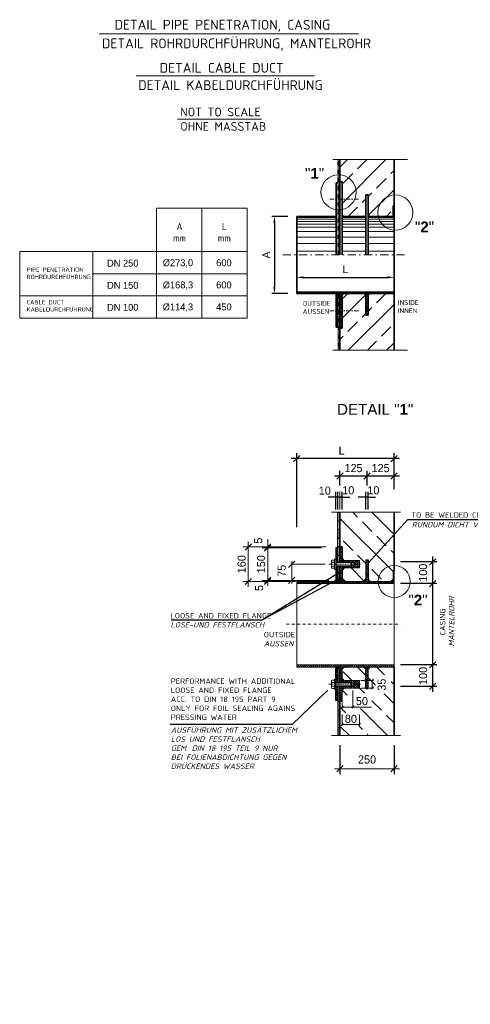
# Model space of a CAD drawing. Header units: millimetres. Extents: x -74917 to 39069, y -531 to 18593.
# Tile 5 of 12: x -2044 to 2119, y 9031 to 18130. Entities that reach past the tile are written whole.
import ezdxf

# ---------------------------------------------------------------- set-up
doc = ezdxf.new("R2010")
doc.units = ezdxf.units.MM
for name, pattern in [('RIB_LT_42_S2_C1', [0.2875, 0.125, -0.075, 0.0125, -0.075]), ('STRICHPUNKT2', [0.5, 0.25, -0.125, 0, -0.125]), ('VERDECKT2', [0.1875, 0.125, -0.0625]), ('WJF-UNSICHTBAR', [0.25, 0.125, -0.125])]:
    doc.linetypes.add(name, pattern=pattern)
for name, color, linetype, lineweight in [('P------T2', 7, 'Continuous', 18), ('P------T7', 7, 'Continuous', 18), ('P-BSWANF', 7, 'Continuous', 18), ('P-ES-MD', 1, 'VERDECKT2', 18), ('P-MS250', 190, 'Continuous', 35), ('PDSMD', 7, 'Continuous', 18)]:
    doc.layers.add(name, color=color, linetype=linetype, lineweight=lineweight)
doc.dimstyles.new('Kopie von ISO-25', dxfattribs={"dimscale": 20, "dimtxt": 2.5, "dimasz": 3, "dimexe": 1.25, "dimexo": 0.625, "dimgap": 1, "dimtad": 1, "dimtxsty": 'Standard', "dimcen": 2.5, "dimadec": 0, "dimazin": 0, "dimtfac": 1, "dimtmove": 0, "dimatfit": 1, "dimfxl": 0, "dimarcsym": 0})
pattern_1 = [(135, (-6341.221, 11031.902), (-8.838849, -8.838849), [])]

# ---------------------------------------------------------------- blocks, each defined once
blk = doc.blocks.new('*D29')
at = {"layer": 'DEFPOINTS', "color": 0, "ltscale": 50, "transparency": 16777216}
for p in [(1414.8, 15748.7), (514.8, 15600), (1414.8, 15611.2)]:
    blk.add_point(p, dxfattribs=at)
at = {"layer": 'PDSMD', "color": 0, "lineweight": -2, "ltscale": 50, "transparency": 16777216}
for p, q in [((514.8, 15612.5), (514.8, 15773.7)), ((574.8, 15748.7), (1354.8, 15748.7)), ((1414.8, 15623.7), (1414.8, 15773.7))]:
    blk.add_line(p, q, dxfattribs=at)
at = {"layer": 'PDSMD', "color": 0, "ltscale": 50, "transparency": 16777216}
for points in [[(574.8, 15758.7), (574.8, 15738.7), (514.8, 15748.7)], [(1354.8, 15758.7), (1354.8, 15738.7), (1414.8, 15748.7)]]:
    blk.add_solid(points, dxfattribs=at)
at = {"layer": 'PDSMD', "color": 0, "ltscale": 50, "transparency": 16777216, "insert": (964.8, 15823.5), "char_height": 70, "attachment_point": 5}
blk.add_mtext('L', dxfattribs=at)
blk = doc.blocks.new('*D30')
at = {"layer": 'DEFPOINTS', "color": 0, "ltscale": 50, "transparency": 16777216}
for p in [(445.2, 16311.2), (308.7, 15600), (445.2, 15600)]:
    blk.add_point(p, dxfattribs=at)
at = {"layer": 'PDSMD', "color": 0, "lineweight": -2, "ltscale": 50, "transparency": 16777216}
for p, q in [((432.7, 16311.2), (283.7, 16311.2)), ((308.7, 16251.2), (308.7, 15660)), ((432.7, 15600), (283.7, 15600))]:
    blk.add_line(p, q, dxfattribs=at)
at = {"layer": 'PDSMD', "color": 0, "ltscale": 50, "transparency": 16777216}
for points in [[(298.7, 16251.2), (318.7, 16251.2), (308.7, 16311.2)], [(298.7, 15660), (318.7, 15660), (308.7, 15600)]]:
    blk.add_solid(points, dxfattribs=at)
at = {"layer": 'PDSMD', "color": 0, "ltscale": 50, "transparency": 16777216, "insert": (232.6, 15955.6), "char_height": 70, "attachment_point": 5, "rotation": 90}
blk.add_mtext('A', dxfattribs=at)

msp = doc.modelspace()

# ---------------------------------------------------------------- hatches: boundary and pattern name
at = {"layer": 'P-BSWANF', "lineweight": 5}
h = msp.add_hatch(dxfattribs=at)
h.set_pattern_fill('ANSI33', scale=1000, style=0)
h.set_pattern_definition([(45, (1164.78, 15955.57), (-176.78, 176.78), []), (45, (1341.56, 15955.57), (-176.777, 176.777), [125, -62.5])])
h.paths.add_polyline_path([(1414.77914, 16836.52903), (914.77914, 16836.52903), (914.77914, 16697.06162, -0.3900427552), (1063.56253, 16535.35054, -0.3545600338), (934.77914, 16376.57112), (934.77914, 16326.01894), (949.62894, 16311.17054), (1139.92934, 16311.17054), (1154.77914, 16326.01894), (1154.77914, 16511.17054), (1174.77914, 16511.17054), (1174.77914, 16326.01894), (1189.62894, 16311.17054), (1267.31655, 16311.17054, -0.0570188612), (1263.12327, 16347.82193, -0.3951644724), (1414.77914, 16509.74697)])
h.paths.add_polyline_path([(914.77914, 16697.06162), (914.77914, 16631.17054), (934.77914, 16631.17054), (934.77914, 16471.17054), (1050.33129, 16471.17054, 0.1020065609), (1063.56253, 16535.35054, 0.3900427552)], flags=17)
h.paths.add_polyline_path([(1050.33129, 16471.17054), (934.77914, 16471.17054), (934.77914, 16376.57112, 0.2437380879)], flags=17)
h.paths.add_polyline_path([(1404.77914, 16411.17054), (1414.77914, 16411.17054), (1414.77914, 16509.74697, 0.3951644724), (1263.12327, 16347.82193, 0.0570188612), (1267.31655, 16311.17054), (1396.29354, 16311.17054), (1404.77914, 16319.65534)], flags=17)
h.paths.add_polyline_path([(1414.77914, 15599.97054), (1189.62894, 15599.97054), (1174.77914, 15585.12214), (1174.77914, 15399.97054), (1154.77914, 15399.97054), (1154.77914, 15585.12214), (1139.92934, 15599.97054), (949.62894, 15599.97054), (934.77914, 15585.12214), (934.77914, 15279.97054), (914.77914, 15279.97054), (914.77914, 15074.61204), (1414.77914, 15074.61204)])
at = {"layer": 'PDSMD', "ltscale": 50}
h = msp.add_hatch(color=7, dxfattribs=at)
h.paths.add_polyline_path([(949.62894, 16311.17054), (934.77914, 16326.01894), (934.77914, 16311.17054)])
h.paths.add_polyline_path([(1154.77914, 16311.17054), (1154.77914, 16326.01894), (1139.92934, 16311.17054)])
h.paths.add_polyline_path([(1189.62894, 16311.17054), (1174.77914, 16326.01894), (1174.77914, 16311.17054)])
h.paths.add_polyline_path([(1404.77914, 16319.65534), (1396.29354, 16311.17054), (1404.77914, 16311.17054)])
h.paths.add_polyline_path([(1406.29354, 16311.17054), (1414.77914, 16311.17054), (1414.77914, 16319.65534)])
h = msp.add_hatch(dxfattribs=at)
h.set_pattern_fill('ANSI31', scale=100, style=0)
h.set_pattern_definition([(45, (-5596.572, 15012.344), (-8.838835, 8.838835), [])])
h.paths.add_polyline_path([(514.77914, 15611.17054), (514.77914, 15599.97054), (1414.77914, 15599.97054), (1414.77914, 15611.17054)])
h = msp.add_hatch(dxfattribs=at)
h.set_pattern_fill('ANSI31', scale=100, angle=90, style=0)
h.set_pattern_definition([(135, (-5309.107, 15012.344), (-8.838835, -8.838835), [])])
h.paths.add_polyline_path([(1154.77914, 15399.97054), (1174.77914, 15399.97054), (1174.77914, 15599.97054), (1154.77914, 15599.97054)])
h.paths.add_polyline_path([(914.77914, 15279.97054), (934.77914, 15279.97054), (934.77914, 15439.97054), (914.77914, 15439.97054)])
h.paths.add_polyline_path([(898.77914, 15439.97054), (878.77914, 15439.97054), (878.77914, 15289.97054), (898.77914, 15289.97054)])
h.paths.add_polyline_path([(898.77914, 15544.4903, -0.0213839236), (878.77914, 15547.77043), (878.77914, 15439.97054), (898.77914, 15439.97054)])
h.paths.add_polyline_path([(934.77914, 15542.91539, -0.0211027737), (914.77914, 15543.1122), (914.77914, 15439.97054), (934.77914, 15439.97054)])
h.paths.add_polyline_path([(934.77914, 15599.97054), (914.77914, 15599.97054), (914.77914, 15543.1122, 0.0211027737), (934.77914, 15542.91539)])
h.paths.add_polyline_path([(878.77914, 15547.77043, 0.0213839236), (898.77914, 15544.4903), (898.77914, 15589.97054), (878.77914, 15589.97054)])
h = msp.add_hatch(color=7, dxfattribs=at)
h.paths.add_polyline_path([(914.77914, 15599.97054), (899.92934, 15599.97054), (914.77914, 15585.12214)])
h.paths.add_polyline_path([(949.62894, 15599.97054), (934.77914, 15599.97054), (934.77914, 15585.12214)])
h.paths.add_polyline_path([(1154.77914, 15585.12214), (1154.77914, 15599.97054), (1139.92934, 15599.97054)])
h.paths.add_polyline_path([(1189.62894, 15599.97054), (1174.77914, 15599.97054), (1174.77914, 15585.12214)])
at = {"layer": 'PDSMD'}
h = msp.add_hatch(color=7, dxfattribs=at)
h.paths.add_polyline_path([(874.77827, 13722.58845), (874.77827, 13717.46999), (879.89673, 13717.46999, 0.4142135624)])
h.paths.add_polyline_path([(874.77827, 13717.46999), (874.77827, 13722.58845, 0.4142135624), (869.6598, 13717.46999)])
h.paths.add_polyline_path([(874.77827, 13717.46999), (869.6598, 13717.46999, 0.4142135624), (874.77827, 13712.35152)])
h.paths.add_polyline_path([(874.77827, 13717.46999), (874.77827, 13712.35152, 0.4142135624), (879.89673, 13717.46999)])
h.paths.add_polyline_path([(894.77827, 13717.46999), (889.6598, 13717.46999, 0.4142135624), (894.77827, 13712.35152)])
h.paths.add_polyline_path([(894.77827, 13722.58845, 0.4142135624), (889.6598, 13717.46999), (894.77827, 13717.46999)])
h.paths.add_polyline_path([(894.77827, 13717.46999), (899.89673, 13717.46999, 0.4142135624), (894.77827, 13722.58845)])
h.paths.add_polyline_path([(894.77827, 13712.35152, 0.4142135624), (899.89673, 13717.46999), (894.77827, 13717.46999)])
h.paths.add_polyline_path([(914.77827, 13717.46999), (909.6598, 13717.46999, 0.4142135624), (914.77827, 13712.35152)])
h.paths.add_polyline_path([(914.77827, 13722.58845, 0.4142135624), (909.6598, 13717.46999), (914.77827, 13717.46999)])
h.paths.add_polyline_path([(919.89673, 13717.46999, 0.4142135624), (914.77827, 13722.58845), (914.77827, 13717.46999)])
h.paths.add_polyline_path([(914.77827, 13712.35152, 0.4142135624), (919.89673, 13717.46999), (914.77827, 13717.46999)])
h.paths.add_polyline_path([(929.6598, 13717.46999, 0.4142135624), (934.77827, 13712.35152), (934.77827, 13717.46999)])
h.paths.add_polyline_path([(934.77827, 13717.46999), (934.77827, 13722.58845, 0.4142135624), (929.6598, 13717.46999)])
h.paths.add_polyline_path([(939.89673, 13717.46999, 0.4142135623), (934.77827, 13722.58845), (934.77827, 13717.46999)])
h.paths.add_polyline_path([(939.89673, 13717.46999), (934.77827, 13717.46999), (934.77827, 13712.35152, 0.4142135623)])
h.paths.add_polyline_path([(1148.92195, 13717.46999), (1154.04041, 13717.46999), (1154.04041, 13722.58845, 0.4142135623)])
h.paths.add_polyline_path([(1159.15887, 13717.46999, 0.4142135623), (1154.04041, 13722.58845), (1154.04041, 13717.46999)])
h.paths.add_polyline_path([(1159.15887, 13717.46999), (1154.04041, 13717.46999), (1154.04041, 13712.35152, 0.4142135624)])
h.paths.add_polyline_path([(1154.04041, 13712.35152), (1154.04041, 13717.46999), (1148.92195, 13717.46999, 0.4142135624)])
h.paths.add_polyline_path([(1174.04041, 13717.46999), (1168.92195, 13717.46999, 0.4142135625), (1174.04041, 13712.35152)])
h.paths.add_polyline_path([(1168.92195, 13717.46999), (1174.04041, 13717.46999), (1174.04041, 13722.58845, 0.4142135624)])
h.paths.add_polyline_path([(1174.04041, 13717.46999), (1179.15887, 13717.46999, 0.4142135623), (1174.04041, 13722.58845)])
h.paths.add_polyline_path([(1179.15887, 13717.46999), (1174.04041, 13717.46999), (1174.04041, 13712.35152, 0.4142135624)])
h = msp.add_hatch(color=7, dxfattribs=at)
h.paths.add_polyline_path([(914.77833, 13578.20135), (894.7783, 13578.20135), (894.7783, 13498.20122), (914.77833, 13498.20122)])
h.paths.add_polyline_path([(914.77833, 13418.20109), (894.7783, 13418.20109), (894.7783, 13338.20096), (914.77833, 13338.20096)])
h.paths.add_polyline_path([(914.77833, 13258.20083), (894.7783, 13258.20083), (894.7783, 13178.2007), (914.77833, 13178.2007)])
h.paths.add_polyline_path([(914.77833, 13078.20054), (894.7783, 13078.20054), (894.7783, 13018.20045), (914.77833, 13018.20045)])
h = msp.add_hatch(dxfattribs=at)
h.set_pattern_fill('ANSI33', scale=1000.00161, angle=90, style=0)
h.set_pattern_definition([(135, (-27427.87, 3678.39), (-176.777, -176.777), []), (135, (-27427.87, 3855.16), (-176.777, -176.777), [125.0002, -62.5001])])
h.paths.add_polyline_path([(1414.77914, 13578.20135), (914.77833, 13578.20135), (914.77833, 13258.20083), (934.77836, 13258.20083), (934.77836, 13133.20063), (1094.77862, 13133.20063), (1094.77862, 13063.20052), (934.77836, 13063.20052), (934.77836, 12958.42603), (955.00407, 12938.20032), (1134.77869, 12938.20032), (1154.77872, 12958.20035), (1154.77872, 13138.20064), (1174.77875, 13138.20064), (1174.77875, 12958.20035), (1194.77878, 12938.20032), (1267.31995, 12938.20032, -0.4141238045), (1414.77914, 13085.7047)])
h.paths.add_polyline_path([(1404.77912, 13038.20048), (1414.77914, 13038.20048), (1414.77914, 13085.7047, 0.4141238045), (1267.31995, 12938.20032), (1384.77909, 12938.20032), (1404.77912, 12958.20035)], flags=17)
at = {"layer": 'PDSMD', "lineweight": 13}
h = msp.add_hatch(dxfattribs=at)
h.set_pattern_fill('ANSI31', scale=100.000161, angle=90, style=0)
h.set_pattern_definition(pattern_1)
h.paths.add_polyline_path([(894.7783, 13248.20082), (874.77827, 13248.20082), (874.77827, 13118.20061), (894.7783, 13118.20061)])
h.paths.add_polyline_path([(934.77836, 13258.20083), (914.77833, 13258.20083), (914.77833, 13118.20061), (934.77836, 13118.20061)])
h.paths.add_polyline_path([(894.7783, 13078.20054), (874.77827, 13078.20054), (874.77827, 13050.164), (874.77827, 12948.20033), (894.7783, 12948.20033)])
h.paths.add_polyline_path([(934.77836, 13078.20054), (914.77833, 13078.20054), (914.77833, 12938.20032), (934.77836, 12938.20032)])
h.paths.add_polyline_path([(1094.77862, 13098.20058), (1054.77856, 13098.20058), (1039.76913, 13083.19115), (1022.76938, 13083.19115), (1017.77878, 13078.20054), (934.77836, 13078.20054), (934.77836, 13063.20052), (1094.77862, 13063.20052)])
h.paths.add_polyline_path([(1094.77862, 13133.20063), (934.77836, 13133.20063), (934.77836, 13118.20061), (1017.77878, 13118.20061), (1022.76938, 13113.21), (1039.76913, 13113.21), (1054.77856, 13098.20058), (1094.77862, 13098.20058)])
at = {"layer": 'PDSMD'}
for points in [[(954.7784, 13133.20063), (934.77836, 13133.20063), (934.77836, 13153.20066)], [(954.7784, 13063.20052), (934.77836, 13063.20052), (934.77836, 13043.20049)], [(1404.77912, 12958.20035), (1384.77909, 12938.20032), (1404.77912, 12938.20032)], [(954.7784, 12022.97662), (934.77836, 12022.97662), (934.77836, 12042.97666)], [(954.7784, 11952.97651), (934.77836, 11952.97651), (934.77836, 11932.97648)]]:
    msp.add_hatch(color=7, dxfattribs=at).paths.add_polyline_path(points)
at = {"layer": 'PDSMD', "lineweight": 13}
h = msp.add_hatch(dxfattribs=at)
h.set_pattern_fill('ANSI31', scale=100.000161, angle=180, style=0)
h.set_pattern_definition([(315, (-3119113.009, 1756990.962), (-8.83884899, -8.83884899), [])])
h.paths.add_polyline_path([(1174.77875, 12938.20032), (1154.77872, 12938.20032), (1154.77872, 13138.20064), (1174.77875, 13138.20064)])
h = msp.add_hatch(dxfattribs=at)
h.set_pattern_fill('ANSI31', scale=100.000161, angle=90, style=0)
h.set_pattern_definition(pattern_1)
h.paths.add_polyline_path([(1414.77914, 13038.20048), (1404.77912, 13038.20048), (1404.77912, 12938.20032), (1414.77914, 12938.20032)])
h = msp.add_hatch(dxfattribs=at)
h.set_pattern_fill('ANSI31', scale=4, angle=180, style=0)
h.set_pattern_definition([(225, (-5564.596, 11954.314), (8.980256, -8.980256), [])])
h.paths.add_polyline_path([(1414.77914, 12918.20029), (1414.77914, 12938.20032), (514.77914, 12938.20032), (514.77914, 12918.20029)])
at = {"layer": 'PDSMD', "ltscale": 0.05}
h = msp.add_hatch(color=7, dxfattribs=at)
h.paths.add_polyline_path([(954.7784, 12938.20032), (934.77836, 12938.20032), (934.77836, 12958.20035)])
h.paths.add_polyline_path([(914.77833, 12938.20032), (894.7783, 12938.20032), (914.77833, 12958.20035)])
h = msp.add_hatch(color=7, dxfattribs=at)
h.paths.add_polyline_path([(1194.77878, 12938.20032), (1174.77875, 12938.20032), (1174.77875, 12958.20035)])
h.paths.add_polyline_path([(1154.77872, 12938.20032), (1134.77869, 12938.20032), (1154.77872, 12958.20035)])
at = {"layer": 'PDSMD', "lineweight": 13}
h = msp.add_hatch(dxfattribs=at)
h.set_pattern_fill('ANSI31', scale=4, angle=180, style=0)
h.set_pattern_definition([(225, (-5564.596, 11184.09), (8.980256, -8.980256), [])])
h.paths.add_polyline_path([(1414.77914, 12147.97682), (1414.77914, 12167.97686), (514.77914, 12167.97686), (514.77914, 12147.97682)])
h = msp.add_hatch(dxfattribs=at)
h.set_pattern_fill('ANSI31', scale=100.000161, angle=90, style=0)
h.set_pattern_definition(pattern_1)
h.paths.add_polyline_path([(1094.77862, 12022.97662), (934.77836, 12022.97662), (934.77836, 12007.9766), (1017.77878, 12007.9766), (1022.76938, 12002.98599), (1039.76913, 12002.98599), (1054.77856, 11987.97657), (1094.77862, 11987.97657)])
h.paths.add_polyline_path([(1094.77862, 11987.97657), (1054.77856, 11987.97657), (1039.76913, 11972.96714), (1022.76938, 11972.96714), (1017.77878, 11967.97653), (934.77836, 11967.97653), (934.77836, 11952.97651), (1094.77862, 11952.97651)])
h.paths.add_polyline_path([(934.77836, 11967.97653), (914.77833, 11967.97653), (914.77833, 11827.97631), (934.77836, 11827.97631)])
h.paths.add_polyline_path([(894.7783, 11967.97653), (874.77827, 11967.97653), (874.77827, 11939.93999), (874.77827, 11837.97633), (894.7783, 11837.97633)])
h.paths.add_polyline_path([(894.7783, 12137.97681), (874.77827, 12137.97681), (874.77827, 12007.9766), (894.7783, 12007.9766)])
h.paths.add_polyline_path([(934.77836, 12147.97682), (914.77833, 12147.97682), (914.77833, 12127.97679), (914.77833, 12007.9766), (934.77836, 12007.9766)])
at = {"layer": 'PDSMD', "ltscale": 0.05}
h = msp.add_hatch(color=7, dxfattribs=at)
h.paths.add_polyline_path([(954.7784, 12147.97682), (934.77836, 12147.97682), (934.77836, 12127.97679)])
h.paths.add_polyline_path([(914.77833, 12147.97682), (894.7783, 12147.97682), (914.77833, 12127.97679)])
at = {"layer": 'PDSMD'}
h = msp.add_hatch(dxfattribs=at)
h.set_pattern_fill('ANSI33', scale=1000.00161, angle=90, style=0)
h.set_pattern_definition([(135, (-27427.87, 3528.16), (-176.777, -176.777), []), (135, (-27427.87, 3704.94), (-176.777, -176.777), [125.0002, -62.5001])])
h.paths.add_polyline_path([(963.27984, 11601.05726), (963.27984, 11725.05518), (1103.86326, 11725.05518), (1103.86326, 11601.05726)])
edge = h.paths.add_edge_path()
edge.add_line((1045.43849, 11888.5677), (1045.43849, 11828.47379))
edge.add_arc((884.97706, 11987.97657), 226.24988, 315.171664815, 405.006244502)
edge.add_line((1044.94245, 12147.97682), (954.43964, 12147.97682))
edge.add_line((954.43964, 12147.97682), (934.77836, 12128.31555))
edge.add_line((934.77836, 12128.31555), (934.77836, 12022.97662))
edge.add_line((934.77836, 12022.97662), (1094.77862, 12022.97662))
edge.add_line((1094.77862, 12022.97662), (1094.77862, 11952.97651))
edge.add_line((1094.77862, 11952.97651), (934.77836, 11952.97651))
edge.add_line((934.77836, 11952.97651), (934.77836, 11888.5677))
edge.add_line((934.77836, 11888.5677), (1045.43849, 11888.5677))
edge = h.paths.add_edge_path()
edge.add_line((989.88089, 11787.51661), (931.50595, 11787.51661))
edge.add_line((931.50595, 11787.51661), (931.50595, 11827.97631))
edge.add_line((931.50595, 11827.97631), (914.77833, 11827.97631))
edge.add_line((914.77833, 11827.97631), (914.77833, 11763.69796))
edge.add_arc((884.97706, 11987.97657), 226.24988, 277.568902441, 297.623764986)
edge = h.paths.add_edge_path()
edge.add_line((1095.48958, 11905.07008), (1196.99503, 11905.07008))
edge.add_line((1196.99503, 11905.07008), (1196.99503, 11765.02208))
edge.add_line((1196.99503, 11765.02208), (955.2865, 11765.02208))
edge.add_line((955.2865, 11765.02208), (955.2865, 11772.92869))
edge.add_arc((884.97706, 11987.97657), 226.24988, 277.568902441, 288.105043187, ccw=False)
edge.add_line((914.77833, 11763.69796), (914.77833, 11515.2288))
edge.add_line((914.77833, 11515.2288), (1414.77914, 11515.2288))
edge.add_line((1414.77914, 11515.2288), (1414.77914, 12147.97682))
edge.add_line((1414.77914, 12147.97682), (1194.77878, 12147.97682))
edge.add_line((1194.77878, 12147.97682), (1174.77875, 12127.97679))
edge.add_line((1174.77875, 12127.97679), (1174.77875, 11947.9765))
edge.add_line((1174.77875, 11947.9765), (1154.77872, 11947.9765))
edge.add_line((1154.77872, 11947.9765), (1154.77872, 12127.97679))
edge.add_line((1154.77872, 12127.97679), (1134.77869, 12147.97682))
edge.add_line((1134.77869, 12147.97682), (1044.94245, 12147.97682))
edge.add_arc((884.97706, 11987.97657), 226.24988, -21.496089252, 45.006244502, ccw=False)
h.paths.add_polyline_path([(1355.74604, 12075.08084), (1355.74604, 11899.98894), (1242.98659, 11899.98894), (1242.98659, 12075.08084)])
at = {"layer": 'PDSMD', "lineweight": -3}
h = msp.add_hatch(color=7, dxfattribs=at)
h.paths.add_polyline_path([(1154.77872, 12147.97682), (1134.77869, 12147.97682), (1154.77872, 12127.97679)])
h.paths.add_polyline_path([(1174.77875, 12127.97679), (1194.77878, 12147.97682), (1174.77875, 12147.97682)])
h = msp.add_hatch(color=7, dxfattribs=at)
h.paths.add_polyline_path([(1154.81655, 12147.9197), (1134.81652, 12147.9197), (1154.81655, 12127.91967)])
h.paths.add_polyline_path([(1174.81658, 12127.91967), (1194.81661, 12147.9197), (1174.81658, 12147.9197)])
at = {"layer": 'PDSMD', "lineweight": 13}
h = msp.add_hatch(dxfattribs=at)
h.set_pattern_fill('ANSI31', scale=100.000161, angle=90, style=0)
h.set_pattern_definition(pattern_1)
h.paths.add_polyline_path([(1174.77875, 11947.9765), (1154.77872, 11947.9765), (1154.77872, 12147.97682), (1174.77875, 12147.97682)])
at = {"layer": 'PDSMD'}
h = msp.add_hatch(color=7, dxfattribs=at)
h.paths.add_polyline_path([(914.77833, 11587.97592), (894.7783, 11587.97592), (894.7783, 11515.2288), (914.77833, 11515.2288)])
h.paths.add_polyline_path([(914.77833, 11747.97618), (894.7783, 11747.97618), (894.7783, 11667.97605), (914.77833, 11667.97605)])
h.paths.add_polyline_path([(914.77833, 11907.97644), (894.7783, 11907.97644), (894.7783, 11827.97631), (914.77833, 11827.97631)])
h.paths.add_polyline_path([(914.77833, 12067.9767), (894.7783, 12067.9767), (894.7783, 12007.9766), (914.77833, 12007.9766)])

# ---------------------------------------------------------------- linework, layer by layer
at = {"layer": 'PDSMD', "color": 7, "linetype": 'Continuous', "lineweight": 18}
for p, q in [((-1308.73855, 17999.74864), (1087.47245, 17999.74864)), ((-968.18554, 17610.35335), (678.89294, 17610.35335)), ((-586.53256, 17209.26368), (189.34547, 17209.26368))]:
    msp.add_line(p, q, dxfattribs=at)
at = {"layer": 'PDSMD', "color": 7, "lineweight": 13, "ltscale": 50}
for p, q in [((848.98539, 16836.52903), (1538.28347, 16836.52903)), ((848.98539, 15074.61204), (1538.28347, 15074.61204))]:
    msp.add_line(p, q, dxfattribs=at)
at = {"layer": 'PDSMD', "color": 7}
for p, q in [((898.77914, 16835.61233), (898.77914, 15955.57054)), ((-779.28363, 16389.34288), (-779.28363, 15372.1768)), ((-779.28363, 16389.34288), (57.95716, 16389.34288)), ((-360.66323, 15372.1768), (-360.66323, 16389.34288)), ((57.95716, 15372.1768), (57.95716, 16389.34288)), ((-2044.37307, 15986.5768), (57.95716, 15986.5768)), ((-2044.37307, 15986.5768), (-2044.37307, 15372.1768)), ((-1367.95953, 15986.5768), (-1367.95953, 15372.1768)), ((-1367.95953, 15781.7768), (57.95716, 15781.7768)), ((-2044.37307, 15576.9768), (57.95716, 15576.9768)), ((898.77914, 15075.52875), (898.77914, 15599.97054)), ((-2044.37307, 15372.1768), (57.95716, 15372.1768)), ((468.48403, 13127.36729), (468.48403, 12919.03362)), ((874.77827, 13146.23715), (874.77827, 13050.164)), ((874.77827, 13118.20061), (894.7783, 13118.20061)), ((894.7783, 13118.20061), (1017.77878, 13118.20061)), ((1094.77862, 13133.20063), (934.77836, 13133.20063)), ((1017.77878, 13118.20061), (1017.77878, 13078.20054)), ((1022.76938, 13113.21), (1017.77878, 13118.20061)), ((1022.76938, 13113.21), (1039.76913, 13113.21)), ((1039.76913, 13113.21), (1054.77856, 13098.20058)), ((1094.77862, 13133.20063), (1094.77862, 13063.20052)), ((778.31095, 13098.20058), (461.81735, 13098.20058)), ((874.77827, 13078.20054), (894.7783, 13078.20054)), ((894.7783, 13078.20054), (1017.77878, 13078.20054)), ((1094.77862, 13063.20052), (934.77836, 13063.20052)), ((1022.76938, 13083.19115), (1017.77878, 13078.20054)), ((1022.76938, 13083.19115), (1039.76913, 13083.19115)), ((1039.76913, 13083.19115), (1054.77856, 13098.20058)), ((811.10395, 12948.20033), (521.11696, 12948.20033)), ((874.77827, 12948.31704), (874.77827, 12938.20032)), ((874.77827, 12147.97682), (874.77827, 12137.97681)), ((874.77827, 12036.01314), (874.77827, 11939.93999)), ((1094.77862, 12022.97662), (934.77836, 12022.97662)), ((1094.77862, 11952.97651), (1094.77862, 12022.97662)), ((1145.6481, 12022.97662), (1107.19112, 12022.97662)), ((1148.20629, 12022.97662), (1223.17823, 12022.97662)), ((1213.2064, 12022.97662), (1213.2064, 11952.97651)), ((874.77827, 12007.9766), (894.7783, 12007.9766)), ((874.77827, 11967.97653), (894.7783, 11967.97653)), ((894.7783, 12007.9766), (1017.77878, 12007.9766)), ((894.7783, 11967.97653), (1017.77878, 11967.97653)), ((1094.77862, 11952.97651), (934.77836, 11952.97651)), ((1017.77878, 11967.97653), (1017.77878, 12007.9766)), ((1022.76938, 12002.98599), (1017.77878, 12007.9766)), ((1022.76938, 11972.96714), (1017.77878, 11967.97653)), ((1022.76938, 12002.98599), (1039.76913, 12002.98599)), ((1022.76938, 11972.96714), (1039.76913, 11972.96714)), ((1034.77852, 11930.18102), (1034.77852, 11767.98578)), ((1039.76913, 12002.98599), (1054.77856, 11987.97657)), ((1039.76913, 11972.96714), (1054.77856, 11987.97657)), ((1145.6481, 11952.97651), (1107.19112, 11952.97651)), ((1148.20629, 11952.97651), (1223.17823, 11952.97651)), ((894.7783, 11747.97618), (914.77833, 11747.97618)), ((934.77836, 11818.70057), (934.77836, 11767.98578)), ((934.77836, 11777.95041), (1205.85539, 11777.95041)), ((934.77836, 11709.58091), (934.77836, 11606.43368)), ((1094.77862, 11709.58091), (1094.77862, 11606.43368)), ((934.77836, 11616.39831), (1094.77862, 11616.39831))]:
    msp.add_line(p, q, dxfattribs=at)
at = {"layer": 'PDSMD', "color": 7, "linetype": 'WJF-UNSICHTBAR', "lineweight": 53, "ltscale": 300}
for p, q in [((904.77914, 15955.57054), (904.77914, 16835.61233)), ((904.77914, 15595.12119), (904.77914, 15075.52875))]:
    msp.add_line(p, q, dxfattribs=at)
at = {"layer": 'PDSMD', "color": 7, "lineweight": 35}
for p, q in [((914.77914, 16835.61233), (914.77914, 15955.57054)), ((1414.77914, 16835.61233), (1414.77914, 15074.61204)), ((878.77914, 16621.17054), (878.77914, 15955.57054)), ((1404.77914, 16411.17054), (1404.77914, 16311.17054)), ((878.77914, 15289.97054), (878.77914, 15589.97054)), ((914.77914, 15395.57054), (914.77914, 15599.97054)), ((914.77914, 15075.52875), (914.77914, 15599.97054))]:
    msp.add_line(p, q, dxfattribs=at)
at = {"layer": 'PDSMD', "color": 7, "lineweight": 35, "ltscale": 50}
for p, q in [((878.77914, 16621.17054), (898.77914, 16621.17054)), ((914.77914, 16631.17054), (934.77914, 16631.17054)), ((934.77914, 16631.17054), (934.77914, 15955.57054)), ((1154.77914, 16511.17054), (1154.77914, 15955.57054)), ((1154.77914, 16511.17054), (1174.77914, 16511.17054)), ((1174.77914, 16511.17054), (1174.77914, 15955.57054)), ((1404.77914, 16411.17054), (1414.77914, 16411.17054)), ((878.77914, 16311.17054), (514.77914, 16311.17054)), ((514.77914, 16311.17054), (514.77914, 15599.97054)), ((1154.77914, 16311.17054), (934.77914, 16311.17054)), ((1174.77914, 16311.17054), (1414.77914, 16311.17054)), ((514.77914, 15611.17054), (1414.77914, 15611.17054)), ((514.77914, 15599.97054), (1414.77914, 15599.97054)), ((878.77914, 15589.97054), (898.77914, 15589.97054)), ((934.77914, 15279.97054), (934.77914, 15599.97054)), ((1154.77914, 15399.97054), (1154.77914, 15599.97054)), ((1174.77914, 15399.97054), (1174.77914, 15599.97054)), ((1154.77914, 15399.97054), (1174.77914, 15399.97054)), ((878.77914, 15289.97054), (898.77914, 15289.97054)), ((914.77914, 15279.97054), (934.77914, 15279.97054))]:
    msp.add_line(p, q, dxfattribs=at)
at = {"layer": 'PDSMD', "color": 7, "linetype": 'STRICHPUNKT2', "ltscale": 150}
for p, q in [((821.47234, 16471.17054), (1086.44191, 16471.17054)), ((821.47234, 15439.97054), (1086.44191, 15439.97054))]:
    msp.add_line(p, q, dxfattribs=at)
at = {"layer": 'PDSMD', "color": 7, "ltscale": 50}
for p, q in [((878.77914, 16301.17054), (514.77914, 16301.17054)), ((934.77914, 16326.01894), (949.62894, 16311.17054)), ((1154.77914, 16301.17054), (934.77914, 16301.17054)), ((1154.77914, 16326.01894), (1139.92934, 16311.17054)), ((1174.77914, 16326.01894), (1189.62894, 16311.17054)), ((1174.77914, 16301.17054), (1414.77914, 16301.17054)), ((1404.77914, 16319.65534), (1396.29354, 16311.17054)), ((1414.77914, 16319.65534), (1406.29354, 16311.17054)), ((878.77914, 16286.17054), (514.77914, 16286.17054)), ((878.77914, 16266.17054), (514.77914, 16266.17054)), ((878.77914, 16241.17054), (514.77914, 16241.17054)), ((878.77914, 16211.17054), (514.77914, 16211.17054)), ((1154.77914, 16286.17054), (934.77914, 16286.17054)), ((1154.77914, 16266.17054), (934.77914, 16266.17054)), ((1154.77914, 16241.17054), (934.77914, 16241.17054)), ((1154.77914, 16211.17054), (934.77914, 16211.17054)), ((1174.77914, 16286.17054), (1414.77914, 16286.17054)), ((1174.77914, 16266.17054), (1414.77914, 16266.17054)), ((1174.77914, 16241.17054), (1414.77914, 16241.17054)), ((1174.77914, 16211.17054), (1414.77914, 16211.17054)), ((878.77914, 16171.17054), (514.77914, 16171.17054)), ((878.77914, 16121.17054), (514.77914, 16121.17054)), ((1154.77914, 16171.17054), (934.77914, 16171.17054)), ((1154.77914, 16121.17054), (934.77914, 16121.17054)), ((1174.77914, 16171.17054), (1414.77914, 16171.17054)), ((1174.77914, 16121.17054), (1414.77914, 16121.17054)), ((878.77914, 16061.17054), (514.77914, 16061.17054)), ((1154.77914, 16061.17054), (934.77914, 16061.17054)), ((1174.77914, 16061.17054), (1414.77914, 16061.17054)), ((878.77914, 15991.17054), (514.77914, 15991.17054)), ((1154.77914, 15991.17054), (934.77914, 15991.17054)), ((1174.77914, 15991.17054), (1414.77914, 15991.17054)), ((914.77914, 15585.12214), (899.92934, 15599.97054)), ((934.77914, 15585.12214), (949.62894, 15599.97054)), ((1154.77914, 15585.12214), (1139.92934, 15599.97054)), ((1174.77914, 15585.12214), (1189.62894, 15599.97054))]:
    msp.add_line(p, q, dxfattribs=at)
at = {"layer": 'PDSMD', "color": 7, "linetype": 'STRICHPUNKT2', "ltscale": 300}
msp.add_line((385.77964, 15955.57054), (1516.50714, 15955.57054), dxfattribs=at)
at = {"layer": 'PDSMD', "color": 7, "lineweight": 18}
msp.add_line((878.77914, 15589.97054), (878.77914, 15599.97054), dxfattribs=at)
at = {"layer": 'PDSMD', "color": 7, "lineweight": -3, "ltscale": 0.02}
for p, q in [((514.77914, 13438.98468), (514.77914, 14123.49613)), ((1414.77827, 13792.43078), (1414.77827, 14123.49613)), ((1464.77835, 14073.49605), (464.77906, 14073.49605)), ((514.77914, 13826.8445), (514.77914, 13961.68526)), ((914.77827, 13826.8445), (914.77827, 13961.68526)), ((914.77827, 13826.8445), (914.77827, 13961.68526)), ((1165.00801, 13826.8445), (1165.00801, 13961.68526)), ((1165.00801, 13826.8445), (1165.00801, 13961.68526)), ((1414.77827, 13826.8445), (1414.77827, 13961.68526)), ((1215.00809, 13911.68518), (864.77819, 13911.68518)), ((1464.77835, 13911.68518), (1115.00793, 13911.68518)), ((874.77827, 13604.26175), (874.77827, 13767.47007)), ((894.77827, 13607.62131), (894.77827, 13767.47007)), ((894.77827, 13604.26175), (894.77827, 13767.47007)), ((934.77827, 13604.26175), (934.77827, 13767.47007)), ((1154.04041, 13604.26175), (1154.04041, 13767.47007)), ((1174.04041, 13604.26175), (1174.04041, 13767.47007)), ((874.77827, 13717.46999), (804.77815, 13717.46999)), ((894.77827, 13717.46999), (824.77815, 13717.46999)), ((914.77827, 13717.46999), (844.77815, 13717.46999)), ((894.77827, 13717.46999), (874.77827, 13717.46999)), ((894.77827, 13717.46999), (964.77838, 13717.46999)), ((914.77827, 13717.46999), (894.77827, 13717.46999)), ((914.77827, 13717.46999), (984.77838, 13717.46999)), ((934.77827, 13717.46999), (914.77827, 13717.46999)), ((934.77827, 13717.46999), (1004.77838, 13717.46999)), ((1154.04041, 13717.46999), (1084.0403, 13717.46999)), ((1174.04041, 13717.46999), (1154.04041, 13717.46999)), ((1174.04041, 13717.46999), (1244.04052, 13717.46999)), ((1537.55503, 13508.07812), (1174.77875, 13106.41712)), ((2726.62056, 13508.07812), (1537.55503, 13508.07812)), ((1810.28281, 13119.39953), (1473.73129, 13119.39953)), ((1772.14793, 12869.39945), (1772.14793, 13169.39961)), ((189.7024, 12582.1918), (884.91728, 13008.01615)), ((189.7024, 12582.1918), (927.15489, 12976.85632)), ((1810.28281, 12919.39953), (1473.73129, 12919.39953)), ((1772.14793, 12154.28822), (1772.14793, 12894.28838)), ((189.7024, 12582.1918), (-643.63227, 12582.1918)), ((1772.14793, 11917.97678), (1772.14793, 12217.97694)), ((1810.28281, 12167.97686), (1473.73129, 12167.97686)), ((802.67889, 11932.67855), (474.0971, 11616.32725)), ((1810.28281, 11967.97686), (1473.73129, 11967.97686)), ((474.0971, 11616.32725), (-654.66401, 11616.32725)), ((914.77833, 11425.75654), (914.77833, 11157.38462)), ((1414.77833, 11425.75654), (1414.77833, 11157.38462))]:
    msp.add_line(p, q, dxfattribs=at)
at = {"layer": 'PDSMD', "color": 7, "lineweight": -2}
for p, q in [((543.94585, 14102.66277), (485.61242, 14044.32934)), ((1443.94498, 14102.66277), (1385.61155, 14044.32934)), ((943.94498, 13940.85189), (885.61155, 13882.51846)), ((1194.17472, 13940.85189), (1135.8413, 13882.51846)), ((1443.94498, 13940.85189), (1385.61155, 13882.51846)), ((95.76289, 13287.36755), (37.42946, 13229.03412)), ((275.86168, 13287.36755), (217.52825, 13229.03412)), ((275.86168, 13277.36753), (217.52825, 13219.0341)), ((497.65074, 13127.36729), (439.31731, 13069.03386)), ((1801.31465, 13148.56625), (1742.98122, 13090.23282)), ((95.76289, 12967.36703), (37.42946, 12909.0336)), ((275.86168, 12977.36705), (217.52825, 12919.03362)), ((275.86168, 12967.36703), (217.52825, 12909.0336)), ((497.65074, 12977.36705), (439.31731, 12919.03362)), ((1801.31465, 12948.56625), (1742.98122, 12890.23282)), ((1801.31465, 12197.14357), (1742.98122, 12138.81014)), ((1223.17103, 12032.94125), (1203.24177, 12013.01199)), ((1223.17103, 11962.94114), (1203.24177, 11943.01188)), ((1801.31465, 11997.14357), (1742.98122, 11938.81014)), ((944.74299, 11787.91504), (924.81373, 11767.98578)), ((1044.74315, 11787.91504), (1024.81389, 11767.98578)), ((944.74299, 11626.36294), (924.81373, 11606.43368)), ((1104.74325, 11626.36294), (1084.81399, 11606.43368)), ((943.94504, 11236.55142), (885.61162, 11178.21799)), ((1443.94504, 11236.55142), (1385.61162, 11178.21799))]:
    msp.add_line(p, q, dxfattribs=at)
at = {"layer": 'PDSMD', "color": 7, "ltscale": 0.05}
for p, q in [((914.77827, 13604.26175), (914.77827, 13769.51081)), ((894.7783, 13498.20122), (914.77833, 13498.20122)), ((1404.77912, 12938.20032), (1404.77912, 13038.20048)), ((1404.77912, 13038.20048), (1414.77914, 13038.20048)), ((1414.77914, 12147.97682), (1414.77914, 13038.20048)), ((514.77914, 12147.97682), (514.77914, 12938.20032)), ((894.7783, 12938.20032), (874.77827, 12938.20032)), ((514.77914, 12918.20029), (1414.77914, 12918.20029)), ((514.77914, 12167.97686), (1414.77914, 12167.97686)), ((514.77914, 12147.97682), (1414.77914, 12147.97682)), ((894.7783, 12067.9767), (914.77833, 12067.9767)), ((894.7783, 11987.97657), (914.77833, 11987.97657)), ((894.7783, 11907.97644), (914.77833, 11907.97644)), ((894.7783, 11827.97631), (914.77833, 11827.97631)), ((894.7783, 11747.97618), (914.77833, 11747.97618)), ((894.7783, 11587.97592), (914.77833, 11587.97592))]:
    msp.add_line(p, q, dxfattribs=at)
at = {"layer": 'PDSMD', "color": 7, "ltscale": 30}
for p, q in [((835.26897, 13578.20135), (1473.49069, 13578.20135)), ((1473.49069, 11515.2288), (835.26897, 11515.2288))]:
    msp.add_line(p, q, dxfattribs=at)
at = {"layer": 'PDSMD', "color": 7, "lineweight": -3}
for p, q in [((894.7783, 13118.20061), (894.7783, 13578.20135)), ((894.7783, 13578.20135), (914.77833, 13578.20135)), ((894.7783, 13418.20109), (914.77833, 13418.20109)), ((894.7783, 13338.20096), (914.77833, 13338.20096)), ((874.77827, 13248.20082), (874.77827, 12948.20033)), ((894.7783, 13248.20082), (874.77827, 13248.20082)), ((894.7783, 13258.20083), (914.77833, 13258.20083)), ((934.77836, 13258.20083), (914.77833, 13258.20083)), ((934.77836, 13258.20083), (934.77836, 13118.20061)), ((894.7783, 13178.2007), (914.77833, 13178.2007)), ((894.7783, 13138.20064), (894.7783, 13118.20061)), ((914.77833, 13138.20064), (914.77833, 13118.20061)), ((954.7784, 13133.20063), (934.77836, 13153.20066)), ((1154.77872, 13138.20064), (1154.77872, 12938.20032)), ((1154.77872, 13138.20064), (1174.77875, 13138.20064)), ((1174.77875, 13138.20064), (1174.77875, 12938.20032)), ((894.7783, 13078.20054), (894.7783, 12938.20032)), ((894.7783, 13018.20045), (914.77833, 13018.20045)), ((934.77836, 13078.20054), (934.77836, 12938.20032)), ((954.7784, 13063.20052), (934.77836, 13043.20049)), ((514.77914, 12938.20032), (1414.77914, 12938.20032)), ((894.7783, 12948.20033), (874.77827, 12948.20033)), ((894.7783, 12938.20032), (914.77833, 12958.20035)), ((914.77833, 12938.20032), (894.7783, 12938.20032)), ((914.77833, 12938.20032), (914.77833, 12958.20035)), ((954.7784, 12938.20032), (934.77836, 12958.20035)), ((934.77836, 12938.20032), (954.7784, 12938.20032)), ((1134.77869, 12938.20032), (1154.77872, 12958.20035)), ((1194.77878, 12938.20032), (1174.77875, 12958.20035)), ((1384.77909, 12938.20032), (1404.77912, 12958.20035)), ((874.77827, 11837.97633), (874.77827, 12137.97681)), ((894.7783, 12137.97681), (874.77827, 12137.97681)), ((914.77833, 12147.97682), (894.7783, 12147.97682)), ((894.7783, 12147.97682), (894.7783, 12007.9766)), ((894.78984, 12147.97682), (914.78987, 12127.97679)), ((914.77833, 12147.97682), (914.77833, 12127.97679)), ((954.7784, 12147.97682), (934.77836, 12127.97679)), ((934.77836, 12007.9766), (934.77836, 12147.97682)), ((935.01159, 12147.87129), (955.01162, 12147.87129)), ((1134.77869, 12147.97682), (1154.77872, 12127.97679)), ((1154.77872, 11947.9765), (1154.77872, 12147.97682)), ((1194.77878, 12147.97682), (1174.77875, 12127.97679)), ((1174.77875, 11947.9765), (1174.77875, 12147.97682)), ((954.7784, 12022.97662), (934.77836, 12042.97666)), ((894.7783, 11967.97653), (894.7783, 11515.2288)), ((934.77836, 11827.97631), (934.77836, 11967.97653)), ((954.7784, 11952.97651), (934.77836, 11932.97648)), ((1154.77872, 11947.9765), (1174.77875, 11947.9765)), ((894.7783, 11837.97633), (874.77827, 11837.97633)), ((934.77836, 11827.97631), (914.77833, 11827.97631))]:
    msp.add_line(p, q, dxfattribs=at)
at = {"layer": 'PDSMD', "color": 7, "lineweight": 35, "ltscale": 0.05}
for p, q in [((914.77833, 13118.20061), (914.77833, 13578.20135)), ((1414.77914, 13038.20048), (1414.77914, 13578.20135)), ((914.77833, 13078.20054), (914.77833, 12938.20032)), ((914.77833, 12938.20032), (914.77833, 13078.20054)), ((914.77833, 12147.97682), (914.77833, 12007.9766)), ((1414.77914, 11515.2288), (1414.77914, 12147.97682)), ((914.77833, 11967.97653), (914.77833, 11515.2288))]:
    msp.add_line(p, q, dxfattribs=at)
at = {"layer": 'PDSMD', "color": 7, "ltscale": 0.02}
for p, q in [((66.59618, 12888.20024), (66.59618, 13308.20091)), ((246.69497, 13258.20083), (246.69497, 13328.20095)), ((246.69497, 12898.20025), (246.69497, 13298.2009)), ((502.21511, 13258.20083), (16.5961, 13258.20083)), ((785.34742, 13258.20083), (196.69489, 13258.20083)), ((743.4311, 13248.20082), (196.69489, 13248.20082)), ((462.64155, 13248.20082), (196.69489, 13248.20082)), ((246.69497, 13248.20082), (246.69497, 13258.20083)), ((246.69497, 13248.20082), (246.69497, 13178.2007)), ((246.69497, 12948.20033), (246.69497, 13018.20045)), ((502.21511, 12938.20032), (16.5961, 12938.20032)), ((728.92159, 12948.20033), (196.69489, 12948.20033)), ((462.64155, 12948.20033), (196.69489, 12948.20033)), ((453.79551, 12938.20032), (196.69489, 12938.20032)), ((246.69497, 12938.20032), (246.69497, 12948.20033)), ((1464.77841, 11207.3847), (864.77825, 11207.3847))]:
    msp.add_line(p, q, dxfattribs=at)
at = {"layer": 'PDSMD', "color": 7, "linetype": 'RIB_LT_42_S2_C1'}
for p, q in [((834.74708, 13129.40446), (838.22505, 13136.02938)), ((834.74779, 13066.99987), (834.74779, 13129.40477)), ((862.76912, 13136.02938), (838.22505, 13136.02938)), ((862.76912, 13116.01414), (838.74888, 13116.01414)), ((862.76912, 13146.23715), (862.76912, 13050.164)), ((874.77827, 13146.23715), (862.76912, 13146.23715)), ((1022.76938, 13113.21), (874.77827, 13113.21)), ((1017.77878, 13118.20061), (1017.77878, 13078.20054)), ((1022.76938, 13083.19115), (1022.76938, 13113.21)), ((834.74708, 13067.0007), (838.227, 13060.37178)), ((862.76912, 13060.37178), (838.227, 13060.37178)), ((862.76912, 13080.38701), (838.74888, 13080.38701)), ((862.76912, 13050.164), (874.77827, 13050.164)), ((1022.76938, 13083.19115), (874.77827, 13083.19115)), ((834.74708, 12019.18045), (838.22505, 12025.80537)), ((834.74779, 11956.77586), (834.74779, 12019.18076)), ((862.76912, 12025.80537), (838.22505, 12025.80537)), ((862.76912, 12036.01314), (862.76912, 11939.93999)), ((874.77827, 12036.01314), (862.76912, 12036.01314)), ((1022.95827, 12015.77313), (1022.95687, 12015.77453)), ((834.74708, 11956.77669), (838.227, 11950.14777)), ((862.76912, 11950.14777), (838.227, 11950.14777)), ((862.76912, 12005.79013), (838.74888, 12005.79013)), ((862.76912, 11970.163), (838.74888, 11970.163)), ((862.76912, 11939.93999), (874.77827, 11939.93999)), ((1022.76938, 12002.98599), (874.77827, 12002.98599)), ((1022.76938, 11972.96714), (874.77827, 11972.96714)), ((1022.76938, 11972.96714), (1022.76938, 12002.98599))]:
    msp.add_line(p, q, dxfattribs=at)
at = {"layer": 'PDSMD', "color": 7, "linetype": 'STRICHPUNKT2', "ltscale": 30}
for p, q in [((811.10395, 13098.20058), (1105.51506, 13098.20058)), ((811.10395, 11987.97657), (1105.51506, 11987.97657))]:
    msp.add_line(p, q, dxfattribs=at)
at = {"layer": 'PDSMD', "color": 7, "linetype": 'STRICHPUNKT2', "ltscale": 100}
msp.add_line((420.99819, 12543.08857), (1473.49069, 12543.08857), dxfattribs=at)
at = {"layer": 'PDSMD', "color": 7}
for centre, radius in [((901.2898, 16535.35054), 162.27273), ((1425.396, 16347.82193), 162.27273), ((874.77827, 13717.46999), 5.11846), ((894.77827, 13717.46999), 5.11846), ((914.77827, 13717.46999), 5.11846), ((934.77827, 13717.46999), 5.11846), ((1154.04041, 13717.46999), 5.11846), ((1174.04041, 13717.46999), 5.11846)]:
    msp.add_circle(centre, radius, dxfattribs=at)
at = {"layer": 'PDSMD', "color": 7, "ltscale": 0.05}
msp.add_circle((1414.82434, 12938.20032), 147.50439, dxfattribs=at)
at = {"layer": 'PDSMD', "color": 7, "linetype": 'RIB_LT_42_S2_C1'}
for centre, radius, start, end in [((874.59813, 13098.20058), 40.03048, 153.575075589, 206.424931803), ((849.67115, 13126.02576), 14.81128, 137.5030365, 222.502540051), ((849.67115, 13070.37939), 14.81128, 137.49742986, 222.496933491), ((849.67115, 12015.80175), 14.81128, 137.5030365, 222.502540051), ((874.59813, 11987.97657), 40.03048, 153.575075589, 206.424931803), ((849.67115, 11960.15539), 14.81128, 137.49742986, 222.496933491)]:
    msp.add_arc(centre, radius, start, end, dxfattribs=at)

# ---------------------------------------------------------------- texts
at = {"layer": 'P------T2', "color": 7, "char_height": 50, "attachment_point": 1}
for s, insert, width in [('{\\fISOCPEUR|b0|i0|c0|p34;TO BE WELDED CIRCULAR IMPERVIOUS}', (1573.42891, 13577.61953), 1181.6426164), ('{\\fISOCPEUR|b0|i1|c0|p34;RUNDUM DICHT VERSCHWEISST}', (1578.18124, 13488.23285), 958.2731741), ('{\\fISOCPEUR|b0|i0|c0|p34;LOOSE AND FIXED FLANGE}\\P{\\fISOCPEUR|b0|i1|c0|p34;LOSE-UND FESTFLANSCH}', (-651.08789, 12646.72478), 885.2555372)]:
    msp.add_mtext(s, dxfattribs=dict(at, insert=insert, width=width))
at = {"layer": 'P------T7', "color": 7, "linetype": 'Continuous', "lineweight": 25, "char_height": 100, "attachment_point": 7}
for s, insert in [('{\\fArial|b0|i0|c0|p34;\\C256;"\\fArial|b1|i0|c0|p34;1\\fArial|b0|i0|c0|p34;"}', (591.88418, 16660.47027)), ('{\\fArial|b0|i0|c0|p34;\\C256;"\\fArial|b1|i0|c0|p34;2\\fArial|b0|i0|c0|p34;"}', (1607.22381, 16165.04147)), ('{\\fArial|b0|i0|c0|p34;\\C256;DETAIL "\\fArial|b1|i0|c0|p34;1\\fArial|b0|i0|c0|p34;"}', (887.50284, 14478.98914)), ('{\\fArial|b0|i0|c0|p34;\\C256;"\\fArial|b1|i0|c0|p34;2\\fArial|b0|i0|c0|p34;"}', (1546.76992, 12716.76759))]:
    msp.add_mtext(s, dxfattribs=dict(at, insert=insert))
at = {"layer": 'P-ES-MD', "color": 7, "linetype": 'Continuous', "ltscale": 300, "char_height": 90, "width": 3398.8317325, "attachment_point": 1}
for s, insert in [('{\\fISOCPEUR|b0|i0|c0|p34;\\C0;DETAIL\\C7; CABLE DUCT}', (-750.88578, 17730.255)), ('{\\fISOCPEUR|b0|i0|c0|p34;\\C0;DETAIL\\C7; KABELDURCHFÜHRUNG}', (-949.33861, 17570.16067))]:
    msp.add_mtext(s, dxfattribs=dict(at, insert=insert))
at = {"layer": 'P-MS250', "color": 7, "char_height": 90, "attachment_point": 1}
for s, insert, width in [('{\\fISOCPEUR|b0|i0|c0|p34;\\C0;DETAIL\\C7; PIPE PENETRATION, CASING}', (-1167.6978, 18128.29499), 3271.3149778), ('{\\fISOCPEUR|b0|i0|c0|p34;\\C0;DETAIL\\C7; ROHRDURCHFÜHRUNG, MANTELROHR}', (-1283.55818, 17955.80475), 2386.5256313)]:
    msp.add_mtext(s, dxfattribs=dict(at, insert=insert, width=width))
at = {"layer": 'PDSMD', "color": 7}
for s, p in [('DN 250', (-1237.39836, 15847.8405)), ('%%C273,0', (-722.82274, 15851.62333)), ('600', (-228.96448, 15851.62333)), ('DN 150', (-1237.39836, 15643.0405)), ('%%C168,3', (-722.82274, 15646.82333)), ('600', (-228.96448, 15646.82333)), ('DN 100', (-1237.39836, 15439.62234)), ('%%C114,3', (-722.82274, 15443.40517)), ('450', (-228.96448, 15443.40517))]:
    msp.add_text(s, height=64, dxfattribs=at).set_placement(p)
at = {"layer": 'PDSMD', "color": 7, "lineweight": -3, "ltscale": 0.02}
for p in [(690.95544, 13740.44465), (907.79556, 13743.77429), (1139.7951, 13743.77429)]:
    msp.add_text(' 10', height=75, dxfattribs=at).set_placement(p)
at = {"layer": 'PDSMD', "color": 7, "insert": (-560.71917, 17316.95269), "char_height": 80, "width": 950.2813898, "attachment_point": 1}
msp.add_mtext('{\\fISOCPEUR|b0|i0|c0|p34;NOT TO SCALE  OHNE MASSTAB}', dxfattribs=at)
at = {"layer": 'PDSMD', "color": 7, "char_height": 64, "attachment_point": 5}
for s, insert in [('{\\fISOCPEUR|b0|i0|c0|p34;A\\Pmm}', (-567.04549, 16165.3028)), ('{\\fISOCPEUR|b0|i0|c0|p34;L\\Pmm}', (-153.88263, 16165.3028))]:
    msp.add_mtext(s, dxfattribs=dict(at, insert=insert))
at = {"layer": 'PDSMD', "color": 7, "lineweight": 13, "attachment_point": 1}
for s, insert, char_height, width in [('{\\fISOCPEUR|b0|i0|c0|p34;PIPE PENETRATION\\PROHRDURCHFÜHRUNG}', (-1980.32808, 15839.49501), 40, 573.6139944), ('{\\fISOCPEUR|b0|i0|c0|p34;CABLE DUCT\\PKABELDURCHFÜHRUNG}', (-1980.32808, 15539.55882), 40, 573.6139944), ('{\\fISOCPEUR|b0|i0|c0|p34;OUTSIDE\\PAUSSEN}', (569.3897, 15531.18507), 45, 265.1168), ('{\\fISOCPEUR|b0|i0|c0|p34;INSIDE\\PINNEN}', (1448.18865, 15538.95696), 45, 265.1168), ('{\\fISOCPEUR|b0|i0|c0|p34;OUTSIDE}\\P{\\fISOCPEUR|b0|i1|c0|p34;AUSSEN}', (211.14277, 12472.49136), 50.0000805, 294.5746963), ('{\\fISOCPEUR|b0|i0|c0|p34;PERFORMANCE WITH ADDITIONAL\\PLOOSE AND FIXED FLANGE \\PACC. TO DIN 18 195 PART 9\\PONLY FOR FOIL SEALING AGAINS \\PPRESSING WATER}', (-648.3846, 12041.89383), 50.0000805, 1191.3428811), ('{\\fISOCPEUR|b0|i1|c0|p34;AUSFÜHRUNG MIT ZUSÄTZLICHEM\\PLOS UND FESTFLANSCH\\PGEM. DIN 18 195 TEIL 9 NUR\\PBEI FOLIENABDICHTUNG GEGEN\\PDRÜCKENDES WASSER}', (-648.3846, 11589.54593), 50.0000805, 1191.3428811)]:
    msp.add_mtext(s, dxfattribs=dict(at, insert=insert, char_height=char_height, width=width))
at = {"layer": 'PDSMD', "color": 7, "lineweight": -3, "ltscale": 0.02, "char_height": 75, "attachment_point": 5}
for s, insert in [('L', (929.78625, 14147.73646)), ('125', (1040.12288, 13985.92559)), ('125', (1290.12288, 13985.92559)), ('\\A1;50', (1117.32118, 11832.3635)), ('\\A1;80', (1015.64482, 11668.47819)), ('250', (1164.77833, 11293.12495))]:
    msp.add_mtext(s, dxfattribs=dict(at, insert=insert))
at = {"layer": 'PDSMD', "color": 7, "lineweight": -3, "ltscale": 0.02, "char_height": 75, "attachment_point": 5, "rotation": 90}
for s, insert in [('5', (159.66066, 13315.80715)), ('160', (6.22266, 13098.20058)), ('150', (186.32145, 13098.20058)), ('\\A1;75', (376.23356, 13037.56797)), ('100', (1682.64701, 13019.39953)), ('5', (167.11988, 12877.61274)), ('100', (1682.64701, 12065.65692)), ('\\A1;35', (1300.05859, 11984.62486))]:
    msp.add_mtext(s, dxfattribs=dict(at, insert=insert))
at = {"layer": 'PDSMD', "color": 7, "lineweight": 0, "insert": (1837.60511, 12462.22302), "char_height": 50, "width": 163.8071633, "attachment_point": 1, "rotation": 90}
msp.add_mtext('\\pi-20.596;{\\fISOCPEUR|b0|i0|c0|p34;CASING} \\P\\pi-124.46;{\\fISOCPEUR|b0|i1|c0|p34;MANTELROHR}', dxfattribs=at)

# ---------------------------------------------------------------- dimensions: what is measured, and where the dimension line sits
at = {"layer": 'PDSMD', "color": 7, "ltscale": 50}
dim = msp.add_linear_dim(base=(308.71797, 15599.97054), p1=(445.2121, 16311.17054), p2=(445.2121, 15599.97054), angle=90, text='A', dimstyle='Kopie von ISO-25', override={"dimtxt": 3.5, "dimtmove": 2}, dxfattribs=at)
dim.commit()
dim.dimension.update_dxf_attribs({"geometry": '*D30', "text_midpoint": (232.55489, 15955.57054), "dimtype": 160})
dim = msp.add_linear_dim(base=(1414.77914, 15748.73319), p1=(514.77914, 15599.97054), p2=(1414.77914, 15611.17054), text='L', dimstyle='Kopie von ISO-25', override={"dimtxt": 3.5, "dimtmove": 2}, dxfattribs=at)
dim.commit()
dim.dimension.update_dxf_attribs({"geometry": '*D29', "text_midpoint": (964.77914, 15823.47209), "dimtype": 160})

doc.saveas('drawing.dxf')
